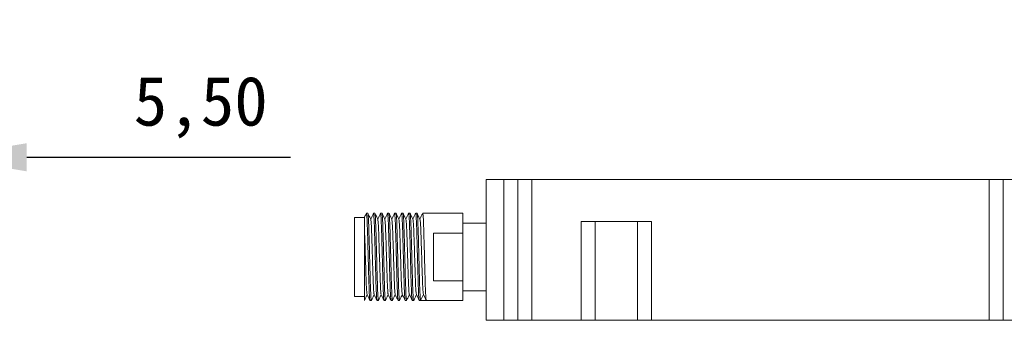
# Model space of a CAD drawing. Header units: millimetres. Extents: x 2112 to 2532, y 896 to 1193.
# Tile 2 of 10: x 2261 to 2331, y 986 to 1007. Entities that reach past the tile are written whole.
import ezdxf

# ---------------------------------------------------------------- set-up
doc = ezdxf.new("R2010")
doc.units = ezdxf.units.MM
doc.styles.get("Standard").update_dxf_attribs({"font": 'arial.ttf'})
doc.dimstyles.new('ISO-25', dxfattribs={"dimtxt": 2.5, "dimasz": 2.5, "dimexe": 1.25, "dimexo": 0.625, "dimtad": 1, "dimtxsty": 'Standard', "dimcen": 2.5, "dimadec": 0, "dimazin": 0, "dimtfac": 1, "dimtmove": 0, "dimatfit": 3, "dimfxl": 1, "dimarcsym": 0})

# ---------------------------------------------------------------- blocks, each defined once
blk = doc.blocks.new('*D22')
at = {"color": 0, "lineweight": -2, "transparency": 16777216}
for p, q in [((2250.222, 1020.171), (2250.222, 996.56)), ((2255.722, 1020.171), (2255.722, 996.56)), ((2244.227, 997.551), (2238.233, 997.551)), ((2250.222, 997.551), (2255.722, 997.551)), ((2261.716, 997.551), (2280.439, 997.551))]:
    blk.add_line(p, q, dxfattribs=at)
at = {"color": 0, "transparency": 16777216}
for points in [[(2244.227, 998.55), (2244.227, 996.551), (2250.222, 997.551)], [(2261.716, 998.55), (2261.716, 996.551), (2255.722, 997.551)]]:
    blk.add_solid(points, dxfattribs=at)
at = {"layer": 'Defpoints', "color": 0, "transparency": 16777216}
for p in [(2250.222, 1021.162), (2255.722, 1021.162), (2255.722, 997.551)]:
    blk.add_point(p, dxfattribs=at)
at = {"color": 0, "transparency": 16777216, "insert": (2274.075, 1001.095), "char_height": 6.35, "attachment_point": 5}
blk.add_mtext('{\\fFangSong|b0|i0|c134|p49;\\H0.55118x;5,50}', dxfattribs=at)

msp = doc.modelspace()

# ---------------------------------------------------------------- linework, layer by layer
at = {"color": 7, "linetype": 'Continuous', "lineweight": 15}
for p, q in [((2294.345, 995.982), (2294.345, 985.982)), ((2294.345, 995.982), (2295.595, 995.982)), ((2295.595, 985.982), (2295.595, 995.982)), ((2296.595, 995.982), (2296.595, 985.982)), ((2297.595, 985.982), (2297.595, 995.982)), ((2297.595, 995.982), (2330.074, 995.982)), ((2330.074, 995.982), (2330.074, 985.982)), ((2331.074, 995.982), (2344.074, 995.982)), ((2331.074, 985.982), (2331.074, 995.982)), ((2285.695, 993.282), (2284.995, 993.282)), ((2284.995, 993.282), (2284.995, 987.682)), ((2285.695, 990.946), (2285.695, 993.282)), ((2285.945, 993.582), (2285.845, 993.582)), ((2286.445, 993.582), (2286.345, 993.582)), ((2286.945, 993.582), (2286.845, 993.582)), ((2287.445, 993.582), (2287.345, 993.582)), ((2287.945, 993.582), (2287.845, 993.582)), ((2288.445, 993.582), (2288.345, 993.582)), ((2288.945, 993.582), (2288.845, 993.582)), ((2289.445, 993.582), (2289.345, 993.582)), ((2292.695, 993.582), (2289.845, 993.582)), ((2292.695, 992.882), (2292.695, 993.582)), ((2292.695, 988.082), (2292.695, 992.882)), ((2294.345, 992.882), (2292.695, 992.882)), ((2306.095, 992.982), (2301.095, 992.982)), ((2301.095, 992.982), (2301.095, 985.982)), ((2302.095, 985.982), (2302.095, 992.982)), ((2305.095, 992.982), (2305.095, 985.982)), ((2306.095, 985.982), (2306.095, 992.982)), ((2290.616, 992.17), (2292.695, 992.17)), ((2290.616, 988.794), (2290.616, 992.17)), ((2292.695, 988.794), (2290.616, 988.794)), ((2284.995, 987.682), (2285.695, 987.682)), ((2285.896, 987.817), (2285.899, 987.837)), ((2289.695, 987.382), (2289.893, 987.812)), ((2292.695, 988.082), (2294.345, 988.082)), ((2292.695, 987.382), (2292.695, 988.082)), ((2285.695, 987.382), (2285.699, 987.409)), ((2286.095, 987.382), (2286.195, 987.382)), ((2286.595, 987.382), (2286.695, 987.382)), ((2287.095, 987.382), (2287.195, 987.382)), ((2287.595, 987.382), (2287.695, 987.382)), ((2288.095, 987.382), (2288.195, 987.382)), ((2288.595, 987.382), (2288.695, 987.382)), ((2289.095, 987.382), (2289.195, 987.382)), ((2289.595, 987.382), (2289.695, 987.382)), ((2290.095, 987.382), (2289.695, 987.382)), ((2290.095, 987.382), (2292.695, 987.382)), ((2295.595, 985.982), (2294.345, 985.982)), ((2297.595, 985.982), (2301.095, 985.982)), ((2302.095, 985.982), (2305.095, 985.982)), ((2306.095, 985.982), (2330.074, 985.982)), ((2331.074, 985.982), (2344.074, 985.982))]:
    msp.add_line(p, q, dxfattribs=at)
for points, knots in [([(2295.595, 995.982), (2295.726, 995.982), (2295.988, 995.982), (2296.318, 995.982), (2296.549, 995.982), (2296.579, 995.982), (2296.595, 995.982)], [0, 0, 0, 0, 0.25, 0.499998, 0.75, 1, 1, 1, 1]), ([(2296.595, 995.982), (2296.61, 995.982), (2296.64, 995.982), (2296.871, 995.982), (2297.201, 995.982), (2297.463, 995.982), (2297.595, 995.982)], [0, 0, 0, 0, 0.250005, 0.499999, 0.750001, 1, 1, 1, 1]), ([(2330.074, 995.982), (2330.205, 995.982), (2330.468, 995.982), (2330.798, 995.982), (2331.029, 995.982), (2331.059, 995.982), (2331.074, 995.982)], [0, 0, 0, 0, 0.249999, 0.500001, 0.749995, 1, 1, 1, 1]), ([(2285.841, 993.578), (2285.807, 993.506), (2285.758, 993.399), (2285.708, 993.291), (2285.692, 993.256)], [0, 0, 0, 0, 0.673624, 1, 1, 1, 1]), ([(2286.09, 987.409), (2286.083, 987.44), (2286.067, 987.507), (2286.04, 988.021), (2286.014, 988.806), (2285.988, 989.79), (2285.959, 990.849), (2285.933, 991.868), (2285.908, 992.728), (2285.879, 993.344), (2285.858, 993.542), (2285.846, 993.599), (2285.842, 993.566), (2285.84, 993.555)], [0, 0, 0, 0, 0.090661, 0.198055, 0.305469, 0.412871, 0.520273, 0.627686, 0.735091, 0.842492, 0.949905, 0.98327, 1, 1, 1, 1]), ([(2285.945, 993.582), (2285.953, 993.548), (2285.97, 993.479), (2285.999, 992.945), (2286.026, 992.157), (2286.051, 991.174), (2286.08, 990.115), (2286.106, 989.096), (2286.131, 988.236), (2286.16, 987.62), (2286.181, 987.422), (2286.193, 987.365), (2286.197, 987.398), (2286.199, 987.409)], [0, 0, 0, 0, 0.105626, 0.211252, 0.316898, 0.422534, 0.528167, 0.633813, 0.73945, 0.845084, 0.950729, 0.983545, 1, 1, 1, 1]), ([(2286.149, 993.145), (2286.116, 993.217), (2286.049, 993.361), (2285.982, 993.506), (2285.948, 993.578)], [0, 0, 0, 0, 0.49995, 1, 1, 1, 1]), ([(2286.341, 993.578), (2286.307, 993.506), (2286.242, 993.365), (2286.176, 993.223), (2286.145, 993.154)], [0, 0, 0, 0, 0.511339, 1, 1, 1, 1]), ([(2286.59, 987.409), (2286.583, 987.44), (2286.567, 987.507), (2286.54, 988.021), (2286.514, 988.806), (2286.488, 989.79), (2286.459, 990.849), (2286.433, 991.868), (2286.408, 992.728), (2286.379, 993.344), (2286.358, 993.542), (2286.346, 993.599), (2286.342, 993.566), (2286.34, 993.555)], [0, 0, 0, 0, 0.090652, 0.198047, 0.305463, 0.412867, 0.520269, 0.627685, 0.73509, 0.842493, 0.949908, 0.983273, 1, 1, 1, 1]), ([(2286.445, 993.582), (2286.453, 993.548), (2286.47, 993.479), (2286.499, 992.945), (2286.526, 992.157), (2286.551, 991.174), (2286.58, 990.115), (2286.606, 989.096), (2286.631, 988.236), (2286.66, 987.62), (2286.681, 987.422), (2286.693, 987.365), (2286.697, 987.398), (2286.699, 987.409)], [0, 0, 0, 0, 0.105627, 0.211254, 0.316902, 0.422538, 0.528172, 0.633819, 0.739457, 0.845092, 0.950738, 0.983554, 1, 1, 1, 1]), ([(2286.649, 993.145), (2286.615, 993.217), (2286.549, 993.361), (2286.482, 993.506), (2286.448, 993.578)], [0, 0, 0, 0, 0.499957, 1, 1, 1, 1]), ([(2286.841, 993.578), (2286.807, 993.506), (2286.742, 993.365), (2286.676, 993.223), (2286.645, 993.154)], [0, 0, 0, 0, 0.511339, 1, 1, 1, 1]), ([(2287.09, 987.409), (2287.083, 987.44), (2287.067, 987.507), (2287.04, 988.021), (2287.014, 988.806), (2286.988, 989.79), (2286.959, 990.849), (2286.933, 991.868), (2286.908, 992.728), (2286.879, 993.344), (2286.858, 993.542), (2286.846, 993.599), (2286.842, 993.566), (2286.84, 993.555)], [0, 0, 0, 0, 0.090663, 0.198056, 0.30547, 0.412872, 0.520273, 0.627687, 0.735091, 0.842492, 0.949905, 0.98327, 1, 1, 1, 1]), ([(2286.945, 993.582), (2286.953, 993.548), (2286.97, 993.479), (2286.999, 992.945), (2287.026, 992.157), (2287.051, 991.174), (2287.08, 990.115), (2287.106, 989.096), (2287.131, 988.236), (2287.16, 987.62), (2287.181, 987.422), (2287.193, 987.365), (2287.197, 987.398), (2287.199, 987.409)], [0, 0, 0, 0, 0.105625, 0.211249, 0.316893, 0.422526, 0.528158, 0.633802, 0.739437, 0.845069, 0.950713, 0.983528, 1, 1, 1, 1]), ([(2287.149, 993.145), (2287.116, 993.217), (2287.049, 993.361), (2286.982, 993.506), (2286.948, 993.578)], [0, 0, 0, 0, 0.499948, 1, 1, 1, 1]), ([(2287.341, 993.578), (2287.307, 993.506), (2287.242, 993.365), (2287.176, 993.223), (2287.145, 993.154)], [0, 0, 0, 0, 0.51134, 1, 1, 1, 1]), ([(2287.59, 987.409), (2287.583, 987.44), (2287.567, 987.507), (2287.54, 988.021), (2287.514, 988.806), (2287.488, 989.79), (2287.459, 990.849), (2287.433, 991.868), (2287.408, 992.728), (2287.379, 993.344), (2287.358, 993.542), (2287.346, 993.599), (2287.342, 993.566), (2287.34, 993.555)], [0, 0, 0, 0, 0.090642, 0.198037, 0.305453, 0.412858, 0.520261, 0.627677, 0.735084, 0.842487, 0.949902, 0.983268, 1, 1, 1, 1]), ([(2287.445, 993.582), (2287.453, 993.548), (2287.47, 993.479), (2287.499, 992.945), (2287.526, 992.157), (2287.551, 991.174), (2287.58, 990.115), (2287.606, 989.096), (2287.631, 988.236), (2287.66, 987.62), (2287.681, 987.422), (2287.693, 987.365), (2287.697, 987.398), (2287.699, 987.409)], [0, 0, 0, 0, 0.105627, 0.211254, 0.316901, 0.422536, 0.528171, 0.633817, 0.739455, 0.845089, 0.950735, 0.983551, 1, 1, 1, 1]), ([(2287.649, 993.145), (2287.615, 993.217), (2287.549, 993.361), (2287.482, 993.506), (2287.448, 993.578)], [0, 0, 0, 0, 0.499942, 1, 1, 1, 1]), ([(2287.841, 993.578), (2287.807, 993.506), (2287.742, 993.365), (2287.676, 993.223), (2287.645, 993.154)], [0, 0, 0, 0, 0.51131, 1, 1, 1, 1]), ([(2288.09, 987.409), (2288.083, 987.44), (2288.067, 987.507), (2288.04, 988.021), (2288.014, 988.806), (2287.988, 989.79), (2287.959, 990.849), (2287.933, 991.868), (2287.908, 992.728), (2287.879, 993.344), (2287.858, 993.542), (2287.846, 993.599), (2287.842, 993.566), (2287.84, 993.555)], [0, 0, 0, 0, 0.090665, 0.198058, 0.305472, 0.412875, 0.520276, 0.62769, 0.735095, 0.842496, 0.949909, 0.983274, 1, 1, 1, 1]), ([(2287.945, 993.582), (2287.953, 993.548), (2287.97, 993.479), (2287.999, 992.945), (2288.026, 992.157), (2288.051, 991.174), (2288.08, 990.115), (2288.106, 989.096), (2288.131, 988.236), (2288.16, 987.62), (2288.181, 987.422), (2288.193, 987.365), (2288.197, 987.398), (2288.199, 987.409)], [0, 0, 0, 0, 0.105625, 0.21125, 0.316895, 0.422529, 0.528161, 0.633806, 0.739442, 0.845074, 0.950718, 0.983534, 1, 1, 1, 1]), ([(2288.149, 993.145), (2288.115, 993.217), (2288.049, 993.361), (2287.982, 993.506), (2287.948, 993.578)], [0, 0, 0, 0, 0.499949, 1, 1, 1, 1]), ([(2288.341, 993.578), (2288.307, 993.506), (2288.242, 993.365), (2288.176, 993.223), (2288.145, 993.154)], [0, 0, 0, 0, 0.5113396, 1, 1, 1, 1]), ([(2288.595, 987.382), (2288.586, 987.416), (2288.569, 987.485), (2288.54, 988.019), (2288.514, 988.807), (2288.488, 989.79), (2288.459, 990.849), (2288.433, 991.868), (2288.408, 992.728), (2288.379, 993.344), (2288.358, 993.542), (2288.346, 993.599), (2288.342, 993.566), (2288.34, 993.555)], [0, 0, 0, 0, 0.105626, 0.211252, 0.316898, 0.422532, 0.528166, 0.633811, 0.739448, 0.845081, 0.950726, 0.983542, 1, 1, 1, 1]), ([(2288.445, 993.582), (2288.453, 993.548), (2288.47, 993.479), (2288.499, 992.945), (2288.526, 992.157), (2288.551, 991.174), (2288.58, 990.115), (2288.606, 989.096), (2288.631, 988.236), (2288.66, 987.62), (2288.681, 987.422), (2288.693, 987.365), (2288.697, 987.398), (2288.699, 987.409)], [0, 0, 0, 0, 0.105626, 0.211252, 0.316898, 0.422533, 0.528166, 0.633812, 0.739448, 0.845082, 0.950726, 0.983542, 1, 1, 1, 1]), ([(2288.649, 993.145), (2288.616, 993.217), (2288.549, 993.361), (2288.482, 993.506), (2288.448, 993.578)], [0, 0, 0, 0, 0.499955, 1, 1, 1, 1]), ([(2288.841, 993.578), (2288.807, 993.506), (2288.742, 993.365), (2288.676, 993.223), (2288.645, 993.154)], [0, 0, 0, 0, 0.511339, 1, 1, 1, 1]), ([(2289.095, 987.382), (2289.086, 987.416), (2289.069, 987.485), (2289.04, 988.019), (2289.014, 988.807), (2288.988, 989.79), (2288.959, 990.849), (2288.933, 991.868), (2288.908, 992.728), (2288.879, 993.344), (2288.858, 993.542), (2288.846, 993.599), (2288.842, 993.566), (2288.84, 993.555)], [0, 0, 0, 0, 0.105626, 0.211252, 0.316898, 0.422533, 0.528166, 0.633812, 0.739449, 0.845082, 0.950727, 0.983543, 1, 1, 1, 1]), ([(2288.945, 993.582), (2288.953, 993.548), (2288.97, 993.479), (2288.999, 992.945), (2289.026, 992.157), (2289.051, 991.174), (2289.08, 990.115), (2289.106, 989.096), (2289.131, 988.236), (2289.16, 987.62), (2289.181, 987.422), (2289.193, 987.365), (2289.197, 987.398), (2289.199, 987.409)], [0, 0, 0, 0, 0.105628, 0.211255, 0.316903, 0.422539, 0.528174, 0.633821, 0.739459, 0.845094, 0.950741, 0.983557, 1, 1, 1, 1]), ([(2289.149, 993.145), (2289.115, 993.217), (2289.049, 993.361), (2288.982, 993.506), (2288.948, 993.578)], [0, 0, 0, 0, 0.499946, 1, 1, 1, 1]), ([(2289.341, 993.578), (2289.307, 993.506), (2289.242, 993.365), (2289.176, 993.223), (2289.145, 993.154)], [0, 0, 0, 0, 0.5113396, 1, 1, 1, 1]), ([(2289.59, 987.409), (2289.583, 987.44), (2289.567, 987.507), (2289.54, 988.021), (2289.514, 988.806), (2289.488, 989.79), (2289.459, 990.849), (2289.433, 991.868), (2289.408, 992.728), (2289.379, 993.344), (2289.358, 993.542), (2289.346, 993.599), (2289.342, 993.566), (2289.34, 993.555)], [0, 0, 0, 0, 0.090667, 0.198059, 0.305472, 0.412874, 0.520274, 0.627686, 0.73509, 0.84249, 0.949902, 0.983266, 1, 1, 1, 1]), ([(2289.445, 993.582), (2289.453, 993.548), (2289.47, 993.479), (2289.499, 992.945), (2289.526, 992.157), (2289.551, 991.174), (2289.58, 990.115), (2289.606, 989.097), (2289.631, 988.234), (2289.66, 987.628), (2289.681, 987.4), (2289.692, 987.385), (2289.695, 987.382)], [0, 0, 0, 0, 0.107394, 0.214787, 0.3222, 0.429603, 0.537004, 0.644417, 0.751821, 0.859222, 0.966635, 1, 1, 1, 1]), ([(2289.649, 993.145), (2289.616, 993.217), (2289.549, 993.361), (2289.482, 993.506), (2289.448, 993.578)], [0, 0, 0, 0, 0.4999504, 1, 1, 1, 1]), ([(2289.841, 993.578), (2289.807, 993.506), (2289.742, 993.365), (2289.676, 993.223), (2289.645, 993.154)], [0, 0, 0, 0, 0.51134, 1, 1, 1, 1]), ([(2290.09, 987.409), (2290.083, 987.44), (2290.067, 987.507), (2290.04, 988.021), (2290.014, 988.806), (2289.988, 989.79), (2289.959, 990.849), (2289.933, 991.868), (2289.908, 992.728), (2289.879, 993.344), (2289.858, 993.542), (2289.846, 993.599), (2289.842, 993.566), (2289.84, 993.555)], [0, 0, 0, 0, 0.090658, 0.198051, 0.305464, 0.412865, 0.520265, 0.627678, 0.735081, 0.842481, 0.949893, 0.983258, 1, 1, 1, 1]), ([(2285.695, 992.647), (2285.7, 992.526), (2285.715, 992.222), (2285.736, 991.551), (2285.763, 990.683), (2285.791, 989.789), (2285.816, 988.972), (2285.842, 988.325), (2285.868, 987.912), (2285.883, 987.864), (2285.89, 987.843)], [0, 0, 0, 0, 0.087803, 0.219139, 0.35468, 0.491915, 0.623816, 0.758395, 0.895875, 1, 1, 1, 1]), ([(2286.149, 993.113), (2286.152, 993.115), (2286.163, 993.122), (2286.185, 992.835), (2286.213, 992.284), (2286.236, 991.55), (2286.261, 990.75), (2286.286, 989.951), (2286.309, 989.207), (2286.331, 988.568), (2286.356, 988.102), (2286.376, 987.851), (2286.387, 987.847), (2286.39, 987.846)], [0, 0, 0, 0, 0.039303, 0.150351, 0.261553, 0.368361, 0.466462, 0.566025, 0.662705, 0.758292, 0.857582, 0.956381, 1, 1, 1, 1]), ([(2286.649, 993.118), (2286.652, 993.117), (2286.663, 993.113), (2286.683, 992.862), (2286.708, 992.396), (2286.73, 991.757), (2286.753, 991.013), (2286.778, 990.214), (2286.803, 989.414), (2286.826, 988.68), (2286.854, 988.129), (2286.876, 987.842), (2286.887, 987.849), (2286.89, 987.851)], [0, 0, 0, 0, 0.043653, 0.142434, 0.241706, 0.337276, 0.433939, 0.533486, 0.631568, 0.738356, 0.849539, 0.960567, 1, 1, 1, 1]), ([(2287.149, 993.121), (2287.156, 993.1), (2287.171, 993.052), (2287.197, 992.639), (2287.223, 991.992), (2287.248, 991.175), (2287.276, 990.281), (2287.303, 989.412), (2287.327, 988.655), (2287.355, 988.113), (2287.376, 987.836), (2287.387, 987.847), (2287.39, 987.85)], [0, 0, 0, 0, 0.084544, 0.196454, 0.306001, 0.413369, 0.525081, 0.635411, 0.742319, 0.85367, 0.964636, 1, 1, 1, 1]), ([(2287.649, 993.124), (2287.656, 993.1), (2287.671, 993.045), (2287.698, 992.619), (2287.724, 991.964), (2287.749, 991.143), (2287.777, 990.248), (2287.804, 989.381), (2287.828, 988.63), (2287.856, 988.098), (2287.877, 987.83), (2287.888, 987.845), (2287.89, 987.848)], [0, 0, 0, 0, 0.088908, 0.200812, 0.310128, 0.417621, 0.529362, 0.639495, 0.74645, 0.857869, 0.968672, 1, 1, 1, 1]), ([(2288.149, 993.128), (2288.156, 993.1), (2288.172, 993.038), (2288.199, 992.598), (2288.225, 991.936), (2288.25, 991.11), (2288.278, 990.214), (2288.305, 989.351), (2288.329, 988.606), (2288.357, 988.083), (2288.378, 987.825), (2288.388, 987.842), (2288.39, 987.846)], [0, 0, 0, 0, 0.093293, 0.205181, 0.314259, 0.421894, 0.533657, 0.643584, 0.750605, 0.862083, 0.972715, 1, 1, 1, 1]), ([(2288.649, 993.133), (2288.65, 993.135), (2288.658, 993.153), (2288.675, 992.97), (2288.7, 992.577), (2288.723, 991.983), (2288.745, 991.27), (2288.77, 990.482), (2288.794, 989.694), (2288.816, 988.981), (2288.839, 988.387), (2288.864, 987.994), (2288.881, 987.811), (2288.889, 987.829), (2288.89, 987.831)], [0, 0, 0, 0, 0.011247, 0.108918, 0.208533, 0.30573, 0.400919, 0.499985, 0.599053, 0.69424, 0.791439, 0.891054, 0.988725, 1, 1, 1, 1]), ([(2289.149, 993.118), (2289.151, 993.122), (2289.161, 993.139), (2289.182, 992.881), (2289.21, 992.358), (2289.234, 991.613), (2289.261, 990.75), (2289.289, 989.854), (2289.314, 989.028), (2289.34, 988.366), (2289.367, 987.926), (2289.383, 987.864), (2289.39, 987.836)], [0, 0, 0, 0, 0.027388, 0.138035, 0.249527, 0.356562, 0.466506, 0.578284, 0.685932, 0.795025, 0.906927, 1, 1, 1, 1]), ([(2289.649, 993.116), (2289.651, 993.119), (2289.662, 993.134), (2289.683, 992.866), (2289.711, 992.334), (2289.735, 991.583), (2289.762, 990.716), (2289.79, 989.821), (2289.815, 989), (2289.841, 988.345), (2289.868, 987.919), (2289.883, 987.864), (2289.89, 987.84)], [0, 0, 0, 0, 0.031188, 0.142008, 0.253443, 0.360415, 0.470565, 0.582324, 0.689833, 0.799165, 0.911085, 1, 1, 1, 1]), ([(2285.695, 990.946), (2285.695, 990.629), (2285.695, 989.996), (2285.695, 989.063), (2285.695, 988.256), (2285.695, 987.657), (2285.695, 987.421), (2285.695, 987.389), (2285.695, 987.382)], [0, 0, 0, 0, 0.185493, 0.370982, 0.556359, 0.752841, 0.950189, 1, 1, 1, 1]), ([(2285.698, 987.386), (2285.732, 987.458), (2285.797, 987.599), (2285.863, 987.741), (2285.895, 987.81)], [0, 0, 0, 0, 0.5114738, 1, 1, 1, 1]), ([(2285.89, 987.819), (2285.924, 987.747), (2285.99, 987.603), (2286.057, 987.458), (2286.091, 987.386)], [0, 0, 0, 0, 0.499969, 1, 1, 1, 1]), ([(2286.198, 987.386), (2286.232, 987.458), (2286.297, 987.599), (2286.363, 987.741), (2286.395, 987.81)], [0, 0, 0, 0, 0.511322, 1, 1, 1, 1]), ([(2286.39, 987.819), (2286.424, 987.747), (2286.49, 987.603), (2286.557, 987.458), (2286.591, 987.386)], [0, 0, 0, 0, 0.499942, 1, 1, 1, 1]), ([(2286.698, 987.386), (2286.732, 987.458), (2286.797, 987.599), (2286.863, 987.741), (2286.895, 987.81)], [0, 0, 0, 0, 0.5112129, 1, 1, 1, 1]), ([(2286.89, 987.819), (2286.924, 987.747), (2286.99, 987.603), (2287.057, 987.458), (2287.091, 987.386)], [0, 0, 0, 0, 0.499956, 1, 1, 1, 1]), ([(2287.198, 987.386), (2287.232, 987.458), (2287.297, 987.599), (2287.363, 987.741), (2287.395, 987.81)], [0, 0, 0, 0, 0.511379, 1, 1, 1, 1]), ([(2287.39, 987.819), (2287.424, 987.747), (2287.49, 987.603), (2287.557, 987.458), (2287.591, 987.386)], [0, 0, 0, 0, 0.4999559, 1, 1, 1, 1]), ([(2287.698, 987.386), (2287.732, 987.458), (2287.797, 987.599), (2287.863, 987.741), (2287.895, 987.81)], [0, 0, 0, 0, 0.5112863, 1, 1, 1, 1]), ([(2287.89, 987.819), (2287.924, 987.747), (2287.99, 987.603), (2288.057, 987.458), (2288.091, 987.386)], [0, 0, 0, 0, 0.499956, 1, 1, 1, 1]), ([(2288.198, 987.386), (2288.232, 987.458), (2288.297, 987.599), (2288.363, 987.741), (2288.395, 987.81)], [0, 0, 0, 0, 0.511453, 1, 1, 1, 1]), ([(2288.39, 987.819), (2288.424, 987.747), (2288.49, 987.603), (2288.557, 987.458), (2288.591, 987.386)], [0, 0, 0, 0, 0.49994, 1, 1, 1, 1]), ([(2288.698, 987.386), (2288.732, 987.458), (2288.797, 987.599), (2288.863, 987.741), (2288.895, 987.81)], [0, 0, 0, 0, 0.511309, 1, 1, 1, 1]), ([(2288.89, 987.819), (2288.924, 987.747), (2288.99, 987.603), (2289.057, 987.458), (2289.091, 987.386)], [0, 0, 0, 0, 0.499956, 1, 1, 1, 1]), ([(2289.198, 987.386), (2289.232, 987.458), (2289.297, 987.599), (2289.363, 987.741), (2289.395, 987.81)], [0, 0, 0, 0, 0.511141, 1, 1, 1, 1]), ([(2289.39, 987.819), (2289.424, 987.747), (2289.49, 987.603), (2289.557, 987.458), (2289.591, 987.386)], [0, 0, 0, 0, 0.499955, 1, 1, 1, 1]), ([(2289.89, 987.819), (2289.924, 987.747), (2289.99, 987.603), (2290.057, 987.458), (2290.091, 987.386)], [0, 0, 0, 0, 0.49997, 1, 1, 1, 1]), ([(2296.595, 985.982), (2296.579, 985.982), (2296.549, 985.982), (2296.318, 985.982), (2295.988, 985.982), (2295.726, 985.982), (2295.595, 985.982)], [0, 0, 0, 0, 0.25, 0.500002, 0.75, 1, 1, 1, 1]), ([(2296.595, 985.982), (2296.61, 985.982), (2296.64, 985.982), (2296.871, 985.982), (2297.201, 985.982), (2297.463, 985.982), (2297.595, 985.982)], [0, 0, 0, 0, 0.250005, 0.499999, 0.750001, 1, 1, 1, 1]), ([(2302.095, 985.982), (2301.963, 985.982), (2301.701, 985.982), (2301.371, 985.982), (2301.14, 985.982), (2301.11, 985.982), (2301.095, 985.982)], [0, 0, 0, 0, 0.249998, 0.499995, 0.749996, 1, 1, 1, 1]), ([(2306.095, 985.982), (2306.079, 985.982), (2306.049, 985.982), (2305.818, 985.982), (2305.488, 985.982), (2305.226, 985.982), (2305.095, 985.982)], [0, 0, 0, 0, 0.250004, 0.500005, 0.750002, 1, 1, 1, 1]), ([(2331.074, 985.982), (2331.059, 985.982), (2331.029, 985.982), (2330.798, 985.982), (2330.468, 985.982), (2330.205, 985.982), (2330.074, 985.982)], [0, 0, 0, 0, 0.250005, 0.499999, 0.750001, 1, 1, 1, 1])]:
    msp.add_open_spline(points, degree=3, knots=knots, dxfattribs=at)

# ---------------------------------------------------------------- dimensions: what is measured, and where the dimension line sits
dim = msp.add_linear_dim(base=(2255.722, 997.551), p1=(2250.222, 1021.162), p2=(2255.722, 1021.162), text='{\\fFangSong|b0|i0|c134|p49;\\H0.55118x;<>}', dimstyle='ISO-25', override={"dimtxt": 6.35, "dimasz": 5.9944, "dimexe": 0.9906, "dimexo": 0.9906, "dimgap": 1.524, "dimtih": 1, "dimtoh": 1, "dimzin": 0, "dimadec": 2, "dimtzin": 0})
dim.commit()
dim.dimension.update_dxf_attribs({"geometry": '*D22', "text_midpoint": (2274.075, 1001.095)})

doc.saveas('drawing.dxf')
